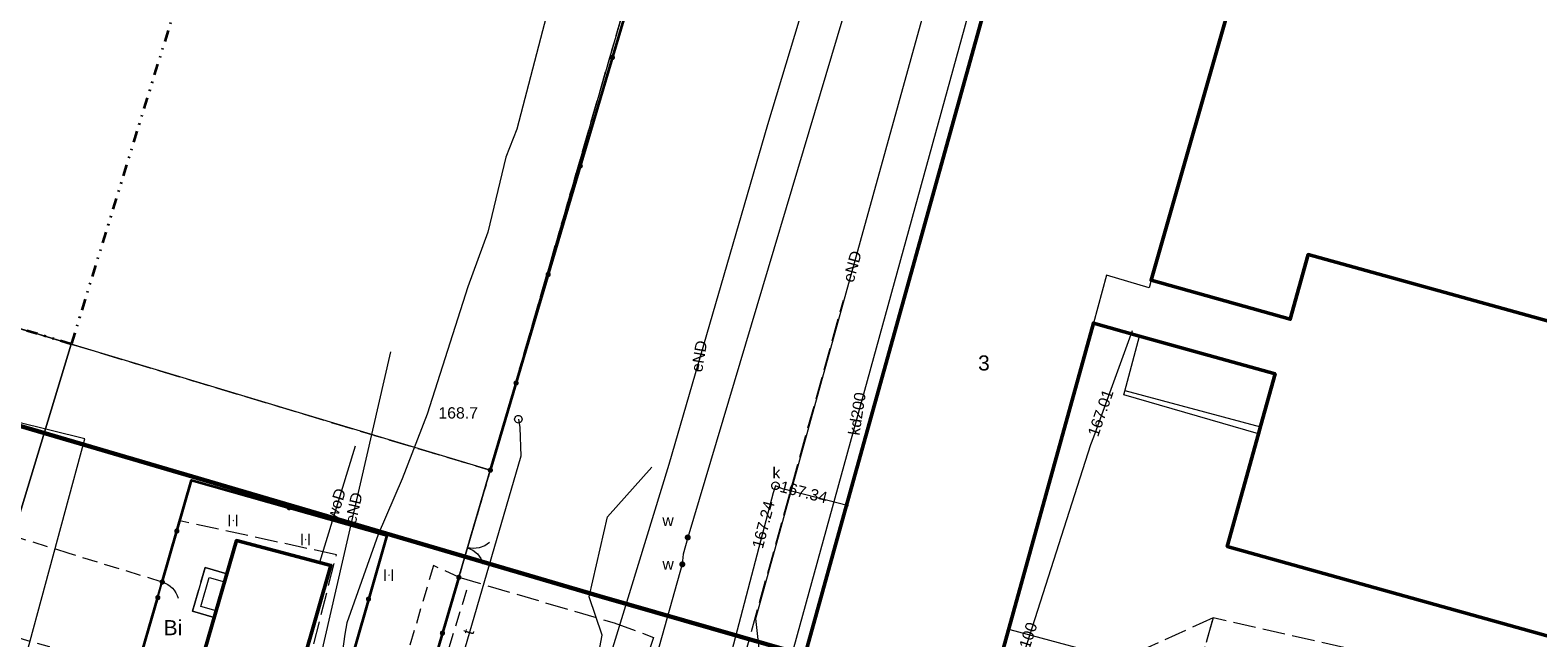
# Model space of a CAD drawing. Extents: x 7503703 to 7518012, y 5690450 to 5705715.
# Tile 33 of 50: x 7512554 to 7512654, y 5696957 to 5696997. Entities that reach past the tile are written whole.
import ezdxf
from ezdxf.enums import TextEntityAlignment as Align

# ---------------------------------------------------------------- set-up
doc = ezdxf.new("R2010")
doc.units = 0
for name, pattern in [('DWUKROPK1_5-3', [2.23, 0.75, -0.46, 0.05, -0.46, 0.05, -0.46]), ('PRZER1-1', [1, 0.5, -0.5]), ('PRZER2-1', [1.5, 1, -0.5]), ('PRZER3-1', [2, 1.5, -0.5])]:
    doc.linetypes.add(name, pattern=pattern)
doc.layers.get('0').update_dxf_attribs({"linetype": 'CONTINUOUS'})
for name, color, linetype, lineweight in [('EGBN', 7, 'CONTINUOUS', 18), ('EGBN_O', 7, 'CONTINUOUS', 18), ('EGBS', 7, 'CONTINUOUS', 18), ('EGBT', 7, 'CONTINUOUS', 18), ('EGBU', 7, 'CONTINUOUS', 50), ('EGDE', 7, 'CONTINUOUS', 18), ('EGPG', 7, 'CONTINUOUS', 18), ('GESGPB', 7, 'CONTINUOUS', 35), ('GOSRBG', 7, 'CONTINUOUS', 18), ('GUPPRZ_O', 7, 'CONTINUOUS', 18), ('OTKC', 7, 'CONTINUOUS', 18), ('OTKU', 7, 'CONTINUOUS', 18), ('OTOB', 7, 'CONTINUOUS', 18), ('OTOF', 7, 'CONTINUOUS', 18), ('OTOO', 7, 'CONTINUOUS', 35), ('OTZI', 7, 'CONTINUOUS', 18), ('OTZT', 7, 'CONTINUOUS', 18), ('SUPK', 7, 'CONTINUOUS', 18), ('SUPW', 7, 'CONTINUOUS', 18), ('SUPW_O', 7, 'CONTINUOUS', 18)]:
    doc.layers.add(name, color=color, linetype=linetype, lineweight=lineweight)
for name, color, linetype, lineweight, true_color in [('EGUG', 96, 'CONTINUOUS', 18, 0x008000), ('GESKLU', 96, 'CONTINUOUS', 18, 0x008000), ('GESKLU_O', 96, 'CONTINUOUS', 18, 0x008000), ('SUCP', 212, 'CONTINUOUS', 18, 0xd200d2), ('SUEP', 1, 'CONTINUOUS', 18, 0xff0000), ('SUEP_O', 1, 'CONTINUOUS', 18, 0xff0000), ('SUKP', 36, 'CONTINUOUS', 18, 0x803300), ('SUKP_O', 36, 'CONTINUOUS', 18, 0x803300), ('SUTP', 30, 'CONTINUOUS', 18, 0xff9100), ('SUTP_O', 30, 'CONTINUOUS', 18, 0xff9100), ('SUWP', 5, 'CONTINUOUS', 18, 0x0000ff), ('SUWP_O', 5, 'CONTINUOUS', 18, 0x0000ff), ('SUWW', 5, 'CONTINUOUS', 18, 0x0000ff), ('SUWW_O', 5, 'CONTINUOUS', 18, 0x0000ff)]:
    doc.layers.add(name, color=color, linetype=linetype, lineweight=lineweight, true_color=true_color)
doc.styles.add('Arial', font='arial.ttf')

# ---------------------------------------------------------------- blocks, each defined once
blk = doc.blocks.new('D_GSSUTR1')
at = {"color": 0}
for points in [[(-0.25666, 0.36165), (-0.25666, -0.38835)], [(0.24334, -0.38835), (0.24334, 0.36165)]]:
    blk.add_lwpolyline(points, dxfattribs=at)
blk = doc.blocks.new('D_GUPIKP1_1')
at = {"color": 0}
blk.add_lwpolyline([(0, 0.25), (0.064705, 0.241481), (0.125, 0.216506), (0.176777, 0.176777), (0.216506, 0.125), (0.241481, 0.064705), (0.25, 0), (0.241481, -0.064705), (0.216506, -0.125), (0.176777, -0.176777), (0.125, -0.216506), (0.064705, -0.241481), (0, -0.25), (-0.064705, -0.241481), (-0.125, -0.216506), (-0.176777, -0.176777), (-0.216506, -0.125), (-0.241481, -0.064705), (-0.25, 0), (-0.241481, 0.064705), (-0.216506, 0.125), (-0.176777, 0.176777), (-0.125, 0.216506), (-0.064705, 0.241481)], close=True, dxfattribs=at)
blk = doc.blocks.new('D_GUPIWZ1_1')
at = {"color": 0}
blk.add_lwpolyline([(0, 0.25), (0.064705, 0.241481), (0.125, 0.216506), (0.176777, 0.176777), (0.216506, 0.125), (0.241481, 0.064705), (0.25, 0), (0.241481, -0.064705), (0.216506, -0.125), (0.176777, -0.176777), (0.125, -0.216506), (0.064705, -0.241481), (0, -0.25), (-0.064705, -0.241481), (-0.125, -0.216506), (-0.176777, -0.176777), (-0.216506, -0.125), (-0.241481, -0.064705), (-0.25, 0), (-0.241481, 0.064705), (-0.216506, 0.125), (-0.176777, 0.176777), (-0.125, 0.216506), (-0.064705, 0.241481)], close=True, dxfattribs=at)
blk = doc.blocks.new('D_GUPWZA1')
blk.add_hatch(color=0).paths.add_polyline_path([(-0.2, 0), (-0.193185, -0.051764), (-0.173205, -0.1), (-0.141421, -0.141421), (-0.1, -0.173205), (-0.051764, -0.193185), (0, -0.2), (0.051764, -0.193185), (0.1, -0.173205), (0.141421, -0.141421), (0.173205, -0.1), (0.193185, -0.051764), (0.2, 0), (0.193185, 0.051764), (0.173205, 0.1), (0.141421, 0.141421), (0.1, 0.173205), (0.051764, 0.193185), (0, 0.2), (-0.051764, 0.193185), (-0.1, 0.173205), (-0.141421, 0.141421), (-0.173205, 0.1), (-0.193185, 0.051764)])
blk = doc.blocks.new('D_GEPPGD1_2')
blk.add_hatch(color=0).paths.add_polyline_path([(0, -0.045), (0.013906, -0.042798), (0.02645, -0.036406), (0.036406, -0.02645), (0.042798, -0.013906), (0.045, 0), (0.042798, 0.013906), (0.036406, 0.02645), (0.02645, 0.036406), (0.013906, 0.042798), (0, 0.045), (-0.013906, 0.042798), (-0.02645, 0.036406), (-0.036406, 0.02645), (-0.042798, 0.013906), (-0.045, 0), (-0.042798, -0.013906), (-0.036406, -0.02645), (-0.02645, -0.036406), (-0.013906, -0.042798)])
blk = doc.blocks.new('D_GSLKBR1')
at = {"color": 0}
for points in [[(1.299038, 0.75), (1.06066, 0.43934), (0.75, 0.200962), (0.388229, 0.051111), (0, 0)], [(0, 0), (0.388229, -0.051111), (0.75, -0.200962), (1.06066, -0.43934), (1.299038, -0.75)]]:
    blk.add_lwpolyline(points, dxfattribs=at)
blk = doc.blocks.new('D_KOLO')
blk.add_hatch(color=0).paths.add_polyline_path([(-0.175, 0), (-0.169037, -0.045293), (-0.151554, -0.0875), (-0.123744, -0.123744), (-0.0875, -0.151554), (-0.045293, -0.169037), (0, -0.175), (0.045293, -0.169037), (0.0875, -0.151554), (0.123744, -0.123744), (0.151554, -0.0875), (0.169037, -0.045293), (0.175, 0), (0.169037, 0.045293), (0.151554, 0.0875), (0.123744, 0.123744), (0.0875, 0.151554), (0.045293, 0.169037), (0, 0.175), (-0.045293, 0.169037), (-0.0875, 0.151554), (-0.123744, 0.123744), (-0.151554, 0.0875), (-0.169037, 0.045293)])
blk = doc.blocks.new('D_GSLKOG1')
blk.add_hatch(color=0).paths.add_polyline_path([(-0.175, 0), (-0.169037, -0.045293), (-0.151554, -0.0875), (-0.123744, -0.123744), (-0.0875, -0.151554), (-0.045293, -0.169037), (0, -0.175), (0.045293, -0.169037), (0.0875, -0.151554), (0.123744, -0.123744), (0.151554, -0.0875), (0.169037, -0.045293), (0.175, 0), (0.169037, 0.045293), (0.151554, 0.0875), (0.123744, 0.123744), (0.0875, 0.151554), (0.045293, 0.169037), (0, 0.175), (-0.045293, 0.169037), (-0.0875, 0.151554), (-0.123744, 0.123744), (-0.151554, 0.0875), (-0.169037, 0.045293)])
blk = doc.blocks.new('D_GSLKFU1')
at = {"color": 0}
blk.add_lwpolyline([(0, 0), (-0.012833, -0.195789), (-0.051111, -0.388229), (-0.114181, -0.574025), (-0.200962, -0.75), (-0.30997, -0.913142), (-0.43934, -1.06066), (-0.586858, -1.19003), (-0.75, -1.299038)], dxfattribs=at)

msp = doc.modelspace()

# ---------------------------------------------------------------- linework, layer by layer
at = {"layer": 'EGBN', "color": 7, "linetype": 'Continuous', "lineweight": 18, "elevation": 10.18}
msp.add_lwpolyline([(7512618.83, 5697005.21), (7512622.94, 5697004.06), (7512624.54, 5697003.62), (7512625.13, 5697003.45), (7512626.09, 5697003.18), (7512627.94, 5697002.67), (7512633.86, 5697001.01), (7512628.1, 5696980.79), (7512627.96, 5696980.29), (7512625.14, 5696981.12), (7512624.27, 5696977.95), (7512614.79, 5696943.74), (7512613.84, 5696940.31), (7512612.25, 5696934.56), (7512600.16, 5696937.97), (7512605.91, 5696958.69), (7512607.4, 5696964.05)], close=True, dxfattribs=at)
at = {"layer": 'EGBS', "color": 7, "linetype": 'Continuous', "lineweight": 18, "elevation": 10.18}
msp.add_lwpolyline([(7512626.29, 5696973.2), (7512626.44, 5696973.76), (7512627.33, 5696977.09), (7512636.32, 5696974.58), (7512635.37, 5696971.18), (7512635.22, 5696970.62)], close=True, dxfattribs=at)
msp.add_lwpolyline([(7512626.365, 5696973.48), (7512635.342, 5696971.075)], dxfattribs=at)
at = {"layer": 'EGBT', "color": 7, "linetype": 'Continuous', "lineweight": 18, "elevation": 10.18}
msp.add_lwpolyline([(7512566.802, 5696961.322), (7512565.361, 5696961.738), (7512564.53, 5696958.857), (7512565.971, 5696958.441), (7512566.096, 5696958.873), (7512565.087, 5696959.164), (7512565.641, 5696961.085), (7512566.65, 5696960.793)], close=True, dxfattribs=at)
at = {"layer": 'EGBU', "color": 18, "linetype": 'Continuous', "lineweight": 50, "true_color": 0x0a0909, "elevation": 10.18}
msp.add_lwpolyline([(7512633.86, 5697001.01), (7512628.1, 5696980.79), (7512637.32, 5696978.21), (7512638.51, 5696982.5), (7512662.09, 5696975.96), (7512660.49, 5696970.17), (7512659.95, 5696968.22), (7512656.72, 5696956.56), (7512633.15, 5696963.15), (7512635.22, 5696970.62), (7512635.37, 5696971.18), (7512636.32, 5696974.58), (7512627.33, 5696977.09), (7512624.27, 5696977.95), (7512614.79, 5696943.74), (7512613.84, 5696940.31), (7512612.25, 5696934.56), (7512600.16, 5696937.97), (7512605.91, 5696958.69), (7512607.4, 5696964.05), (7512618.83, 5697005.21)], dxfattribs=at)
msp.add_lwpolyline([(7512569.04, 5696945.62), (7512562.81, 5696947.38), (7512564.88, 5696954.66), (7512565.45, 5696954.51), (7512565.92, 5696956.14), (7512565.35, 5696956.29), (7512567.44, 5696963.53), (7512573.71, 5696961.88)], close=True, dxfattribs=at)
at = {"layer": 'EGDE', "color": 7, "linetype": 'Continuous', "lineweight": 18, "elevation": 10.22}
for points in [[(7512752.095, 5696959.778), (7512714.881, 5697060.958), (7512602.588, 5697030.113), (7512602.198, 5697030.093), (7512584.278, 5696968.198), (7512583.538, 5696965.698), (7512574.438, 5696934.651), (7512615.084, 5696923.452), (7512621.024, 5696921.693), (7512693.481, 5696901.899)], [(7512551.84, 5696961.249), (7512556.49, 5696976.558), (7512556.06, 5696976.688), (7512542.821, 5696980.678), (7512538.271, 5696965.369)], [(7512574.438, 5696934.651), (7512583.538, 5696965.698), (7512584.278, 5696968.198), (7512556.49, 5696976.558), (7512551.84, 5696961.249), (7512538.271, 5696965.369), (7512535.532, 5696966.179), (7512531.842, 5696952.68), (7512535.671, 5696951.53), (7512557.91, 5696944.83), (7512564.42, 5696967.52), (7512577.43, 5696963.91), (7512570.82, 5696940.94), (7512573.008, 5696940.281), (7512569.878, 5696931.192), (7512645.12, 5696910.644), (7512661.518, 5696906.166), (7512689.851, 5696898.43), (7512693.481, 5696901.899), (7512621.024, 5696921.693), (7512615.084, 5696923.452)], [(7512570.82, 5696940.94), (7512557.91, 5696944.83), (7512564.42, 5696967.52), (7512577.43, 5696963.91)]]:
    msp.add_lwpolyline(points, close=True, dxfattribs=at)
at = {"layer": 'EGUG', "color": 96, "linetype": 'PRZER1-1', "lineweight": 18, "true_color": 0x008000, "elevation": 10.08}
for points in [[(7512574.438, 5696934.651), (7512583.538, 5696965.698), (7512584.278, 5696968.198), (7512602.198, 5697030.093), (7512629.996, 5697038.231), (7512638.635, 5697040.761), (7512668.063, 5697049.38), (7512687.522, 5697055.079), (7512707.181, 5697060.838), (7512714.981, 5697063.118), (7512730.349, 5697020.332), (7512730.419, 5697020.142), (7512736.738, 5697002.534), (7512742.777, 5696985.735), (7512748.856, 5696968.747), (7512752.095, 5696959.778), (7512693.481, 5696901.899), (7512621.024, 5696921.693), (7512615.084, 5696923.452)], [(7512570.82, 5696940.94), (7512557.91, 5696944.83), (7512564.42, 5696967.52), (7512577.43, 5696963.91)], [(7512570.82, 5696940.94), (7512557.91, 5696944.83), (7512564.42, 5696967.52), (7512577.43, 5696963.91)]]:
    msp.add_lwpolyline(points, close=True, dxfattribs=at)
msp.add_lwpolyline([(7512542.821, 5696980.678), (7512556.06, 5696976.688), (7512556.49, 5696976.558), (7512584.278, 5696968.198), (7512583.538, 5696965.698), (7512574.438, 5696934.651), (7512615.084, 5696923.452), (7512621.024, 5696921.693), (7512693.481, 5696901.899), (7512689.851, 5696898.43), (7512674.495, 5696883.749), (7512661.607, 5696897.627), (7512659.358, 5696898.266), (7512643.01, 5696902.925), (7512623.01, 5696908.62), (7512565.018, 5696925.132), (7512530.201, 5696935.092)], dxfattribs=at)
at = {"layer": 'GESGPB', "color": 7, "linetype": 'DWUKROPK1_5-3', "lineweight": 35, "elevation": 10.1}
msp.add_lwpolyline([(7512599.331, 5697115.344), (7512556.49, 5696976.558), (7512542.821, 5696980.678), (7512539.742, 5696981.618), (7512535.872, 5696982.778), (7512528.932, 5696984.867), (7512521.993, 5696986.957), (7512517.453, 5696971.649), (7512513.453, 5696958.15), (7512506.043, 5696933.272), (7512834.022, 5696832.038), (7512839.07, 5696834.82), (7512845.963, 5696838.599), (7512853.095, 5696845.399), (7512853.94, 5696848.24), (7512867.188, 5696892.527), (7512874.83, 5696917.94), (7512878.731, 5696930.93), (7512790.055, 5696979.375), (7512630.836, 5697066.378), (7512611.809, 5697119.393)], close=True, dxfattribs=at)
at = {"layer": 'GESKLU', "color": 96, "linetype": 'PRZER3-1', "lineweight": 18, "true_color": 0x008000, "elevation": 10.06}
for points in [[(7512574.438, 5696934.651), (7512583.538, 5696965.698), (7512584.278, 5696968.198), (7512602.198, 5697030.093), (7512629.996, 5697038.231), (7512638.635, 5697040.761), (7512668.063, 5697049.38), (7512687.522, 5697055.079), (7512707.181, 5697060.838), (7512714.981, 5697063.118), (7512730.349, 5697020.332), (7512730.419, 5697020.142), (7512736.738, 5697002.534), (7512742.777, 5696985.735), (7512748.856, 5696968.747), (7512752.095, 5696959.778), (7512693.481, 5696901.899), (7512621.024, 5696921.693), (7512615.084, 5696923.452)], [(7512570.82, 5696940.94), (7512557.91, 5696944.83), (7512564.42, 5696967.52), (7512577.43, 5696963.91)], [(7512570.82, 5696940.94), (7512557.91, 5696944.83), (7512564.42, 5696967.52), (7512577.43, 5696963.91)]]:
    msp.add_lwpolyline(points, close=True, dxfattribs=at)
msp.add_lwpolyline([(7512542.821, 5696980.678), (7512556.06, 5696976.688), (7512556.49, 5696976.558), (7512584.278, 5696968.198), (7512583.538, 5696965.698), (7512574.438, 5696934.651), (7512615.084, 5696923.452), (7512621.024, 5696921.693), (7512693.481, 5696901.899), (7512689.851, 5696898.43), (7512674.495, 5696883.749), (7512661.607, 5696897.627), (7512659.358, 5696898.266), (7512643.01, 5696902.925), (7512623.01, 5696908.62), (7512565.018, 5696925.132), (7512530.201, 5696935.092)], dxfattribs=at)
at = {"layer": 'GOSRBG', "color": 3, "linetype": 'Continuous', "lineweight": 60, "elevation": 10.04}
msp.add_lwpolyline([(7512739.985, 5696896.446), (7512699.032, 5696928.944), (7512591.508, 5696959.84), (7512503.234, 5696985.761), (7512469.374, 5696889.223), (7512539.922, 5696865.093), (7512550.495, 5696898.359), (7512651.11, 5696869.527), (7512666.595, 5696861.927), (7512692.607, 5696849.266)], close=True, dxfattribs=at)
at = {"layer": 'OTKC', "color": 7, "linetype": 'PRZER2-1', "lineweight": 18, "elevation": 10.18}
msp.add_lwpolyline([(7512552.786, 5696957.153), (7512555.018, 5696956.501), (7512556.218, 5696947.564), (7512554.188, 5696940.566), (7512556.708, 5696937.691), (7512558.582, 5696936.779), (7512559.03, 5696938.35), (7512559.135, 5696938.812), (7512558.048, 5696939.361), (7512556.503, 5696941.077), (7512557.618, 5696944.88), (7512557.915, 5696944.916), (7512562.233, 5696959.753), (7512562.527, 5696960.784), (7512556.351, 5696962.677), (7512519.965, 5696974.012)], dxfattribs=at)
msp.add_lwpolyline([(7512574.11, 5696940.25), (7512575.799, 5696939.294), (7512582.19, 5696961.1), (7512580.51, 5696961.88)], close=True, dxfattribs=at)
at = {"layer": 'OTKU', "color": 7, "linetype": 'PRZER3-1', "lineweight": 18, "elevation": 10.18}
for points in [[(7512582.19, 5696961.1), (7512592.483, 5696958.079), (7512595.108, 5696957.113), (7512592.345, 5696948.974), (7512588.135, 5696935.681), (7512575.801, 5696939.301), (7512574.949, 5696936.393), (7512594.073, 5696931.196), (7512607.079, 5696927.934), (7512606.588, 5696925.835), (7512605.283, 5696921.616), (7512607.863, 5696920.834), (7512609.16, 5696925.143), (7512609.715, 5696927.244), (7512612.192, 5696927.366), (7512614.083, 5696926.842), (7512616.37, 5696934.998), (7512613.264, 5696933.167), (7512605.198, 5696932.533), (7512597.078, 5696934.628), (7512595.772, 5696936.032), (7512599.463, 5696949.798), (7512607.692, 5696979.462)], [(7512630.705, 5696952.934), (7512632.202, 5696958.403), (7512621.59, 5696953.58), (7512619.65, 5696943.21), (7512619.22, 5696941.73), (7512618.4, 5696941.26), (7512617.82, 5696939.15), (7512616.37, 5696934.998), (7512614.083, 5696926.842), (7512616.238, 5696925.677), (7512621.668, 5696923.959), (7512622.713, 5696923.328)]]:
    msp.add_lwpolyline(points, dxfattribs=at)
for points in [[(7512557.915, 5696944.916), (7512561.025, 5696943.951), (7512561.778, 5696943.733), (7512562.55, 5696946.904), (7512569.649, 5696945.045), (7512574.071, 5696962.593), (7512563.685, 5696964.835), (7512562.527, 5696960.784), (7512562.233, 5696959.753)], [(7512564.53, 5696958.857), (7512565.361, 5696961.738), (7512566.802, 5696961.322), (7512567.44, 5696963.53), (7512573.71, 5696961.88), (7512569.04, 5696945.62), (7512562.81, 5696947.38), (7512563.406, 5696949.477), (7512561.969, 5696949.889), (7512562.765, 5696952.667), (7512564.197, 5696952.257), (7512564.88, 5696954.66), (7512565.45, 5696954.51), (7512565.92, 5696956.14), (7512565.35, 5696956.29), (7512565.971, 5696958.441)], [(7512628.91, 5696929.19), (7512633.77, 5696946.51), (7512651.24, 5696941.54), (7512654.53, 5696953.37), (7512632.202, 5696958.403), (7512629.748, 5696949.75), (7512623.798, 5696930.099), (7512624.611, 5696929.693)]]:
    msp.add_lwpolyline(points, close=True, dxfattribs=at)
at = {"layer": 'OTOB', "color": 7, "linetype": 'Continuous', "lineweight": 18, "elevation": 10.18}
msp.add_lwpolyline([(7512582.19, 5696961.1), (7512583.339, 5696965.021)], dxfattribs=at)
at = {"layer": 'OTOF', "color": 7, "linetype": 'Continuous', "lineweight": 18, "elevation": 10.18}
msp.add_lwpolyline([(7512562.233, 5696959.753), (7512562.527, 5696960.784)], dxfattribs=at)
at = {"layer": 'OTOO', "color": 7, "linetype": 'Continuous', "lineweight": 35, "elevation": 10.18}
for points in [[(7512710.121, 5696918.331), (7512752.095, 5696959.778), (7512748.856, 5696968.747), (7512714.334, 5697060.808), (7512602.588, 5697030.113), (7512584.278, 5696968.198)], [(7512562.527, 5696960.784), (7512564.46, 5696967.547), (7512577.412, 5696963.879), (7512570.867, 5696941.003), (7512566.852, 5696942.229), (7512561.778, 5696943.733)], [(7512582.19, 5696961.1), (7512575.799, 5696939.294)], [(7512557.915, 5696944.916), (7512562.233, 5696959.753)]]:
    msp.add_lwpolyline(points, dxfattribs=at)
at = {"layer": 'OTZI', "color": 7, "linetype": 'PRZER2-1', "lineweight": 18, "elevation": 10.1}
msp.add_lwpolyline([(7512582.696, 5696960.239), (7512577.11, 5696941.877)], dxfattribs=at)
at = {"layer": 'OTZT', "color": 7, "linetype": 'PRZER2-1', "lineweight": 18, "elevation": 10.1}
for points in [[(7512567.228, 5696964.887), (7512567.218, 5696964.867), (7512567.238, 5696964.867)], [(7512572.026, 5696963.624), (7512572.016, 5696963.604), (7512572.036, 5696963.604)], [(7512577.551, 5696961.256), (7512577.541, 5696961.236), (7512577.561, 5696961.236)]]:
    msp.add_lwpolyline(points, close=True, dxfattribs=at)
at = {"layer": 'SUCP', "color": 212, "linetype": 'Continuous', "lineweight": 18, "true_color": 0xd200d2, "elevation": 10.14}
msp.add_lwpolyline([(7512618.214, 5696941.311), (7512621.903, 5696955.018), (7512618.283, 5696956.005), (7512618.506, 5696956.825), (7512618.73, 5696957.645), (7512623.985, 5696956.212), (7512619.005, 5696937.71), (7512617.363, 5696938.152)], dxfattribs=at)
at = {"layer": 'SUEP', "color": 1, "linetype": 'Continuous', "lineweight": 18, "true_color": 0xff0000, "elevation": 10.14}
for points in [[(7512592.072, 5696955.348), (7512596.145, 5696968.608), (7512602.682, 5696991.115), (7512605.681, 5697001.087), (7512608.068, 5697008.986), (7512609.077, 5697012.096), (7512609.694, 5697012.628), (7512611.117, 5697019.809)], [(7512602.492, 5696953), (7512601.889, 5696958.363), (7512614.824, 5697005.008), (7512617.392, 5697009.664), (7512620.077, 5697011.302), (7512620.55, 5697011.478)], [(7512550.842, 5696946.186), (7512557.392, 5696970.281), (7512532.379, 5696976.464), (7512523.284, 5696980.556), (7512518.214, 5696981.977), (7512515.994, 5696982.599), (7512509.9, 5696984.14), (7512506.093, 5696985.375), (7512480.262, 5696993.65), (7512454.17, 5697001.455)], [(7512588.378, 5696999.805), (7512586.048, 5696990.806), (7512585.298, 5696988.946), (7512584.118, 5696983.987), (7512582.778, 5696980.367), (7512580.088, 5696971.918), (7512578.438, 5696967.618), (7512576.848, 5696963.939), (7512574.758, 5696958.079), (7512574.628, 5696957.319), (7512574.168, 5696953.95)], [(7512571.878, 5696955.501), (7512572.908, 5696955.279), (7512577.682, 5696976.058)], [(7512611.964, 5696925.642), (7512607.267, 5696928.362), (7512589.057, 5696932.781), (7512584.837, 5696932.821), (7512585.187, 5696935.901), (7512587.037, 5696939.291), (7512590.668, 5696951.861), (7512591.689, 5696957.261), (7512590.838, 5696959.812), (7512592.047, 5696965.108), (7512594.987, 5696968.398)]]:
    msp.add_lwpolyline(points, dxfattribs=at)
at = {"layer": 'SUKP', "color": 36, "linetype": 'Continuous', "lineweight": 18, "true_color": 0x803300, "elevation": 10.14}
for points in [[(7512599.246, 5696937.681), (7512599.337, 5696938.059), (7512618.106, 5697006.175)], [(7512626.844, 5696977.43), (7512624.274, 5696970.393), (7512624.083, 5696969.881), (7512615.624, 5696943.502)], [(7512608.022, 5696965.834), (7512603.643, 5696966.964), (7512603.186, 5696967.168), (7512603.024, 5696966.695), (7512599.332, 5696952.527), (7512599.248, 5696952.109), (7512599.039, 5696951.648), (7512594.774, 5696937.324), (7512594.616, 5696936.771), (7512595.426, 5696936.571), (7512625.324, 5696928.399)]]:
    msp.add_lwpolyline(points, dxfattribs=at)
at = {"layer": 'SUTP', "color": 30, "linetype": 'Continuous', "lineweight": 18, "true_color": 0xff9100, "elevation": 10.14}
msp.add_lwpolyline([(7512586.138, 5696971.578), (7512586.238, 5696971.028), (7512586.308, 5696969.138), (7512579.488, 5696945.77), (7512578.118, 5696940.021), (7512575.935, 5696933.747), (7512575.758, 5696933.279)], dxfattribs=at)
at = {"layer": 'SUWP', "color": 5, "linetype": 'Continuous', "lineweight": 18, "true_color": 0x0000ff, "elevation": 10.14}
for points in [[(7512609.589, 5697004.746), (7512597.37, 5696963.74), (7512597.067, 5696962.628), (7512597.01, 5696961.96), (7512594.295, 5696952.357), (7512589.517, 5696934.651), (7512631.092, 5696923.463)], [(7512575.31, 5696969.792), (7512572.956, 5696962.079)]]:
    msp.add_lwpolyline(points, dxfattribs=at)

# ---------------------------------------------------------------- block references
at = {"layer": 'EGPG', "color": 7, "linetype": 'Continuous', "lineweight": 18}
for p in [(7512556.06, 5696976.688, 10.24), (7512556.49, 5696976.558, 10.24), (7512584.278, 5696968.198, 10.24), (7512564.42, 5696967.52, 10.24), (7512583.538, 5696965.698, 10.24), (7512577.43, 5696963.91, 10.24)]:
    msp.add_blockref('D_GEPPGD1_2', p, dxfattribs=at)
at = {"layer": 'OTOB', "color": 7, "linetype": 'Continuous', "lineweight": 18, "rotation": 343.664105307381}
msp.add_blockref('D_GSLKBR1', (7512582.765, 5696963.06, 10.18), dxfattribs=at)
at = {"layer": 'OTOF', "color": 7, "linetype": 'Continuous', "lineweight": 18, "rotation": 74.083967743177}
msp.add_blockref('D_GSLKFU1', (7512562.527, 5696960.784, 10.18), dxfattribs=at)
at = {"layer": 'OTOO', "color": 7, "linetype": 'Continuous', "lineweight": 35}
for name, p, rotation in [('D_KOLO', (7512592.369, 5696995.559, 10.18), 253.525386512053), ('D_KOLO', (7512592.369, 5696995.559, 10.18), 253.525386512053), ('D_KOLO', (7512590.242, 5696988.367, 10.18), 253.525386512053), ('D_KOLO', (7512590.242, 5696988.367, 10.18), 253.525386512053), ('D_KOLO', (7512588.116, 5696981.175, 10.18), 253.525386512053), ('D_KOLO', (7512588.116, 5696981.175, 10.18), 253.525386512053), ('D_KOLO', (7512585.989, 5696973.983, 10.18), 253.525386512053), ('D_KOLO', (7512585.989, 5696973.983, 10.18), 253.525386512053), ('D_GSLKOG1', (7512584.278, 5696968.198, 10.18), 253.525386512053), ('D_KOLO', (7512570.936, 5696965.713, 10.18), 344.18790424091), ('D_KOLO', (7512570.936, 5696965.713, 10.18), 344.18790424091), ('D_KOLO', (7512563.493, 5696964.166, 10.18), 74.049009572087), ('D_KOLO', (7512563.493, 5696964.166, 10.18), 74.049009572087), ('D_GSLKOG1', (7512562.527, 5696960.784, 10.18), 74.049009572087), ('D_GSLKOG1', (7512582.19, 5696961.1, 10.18), 253.664178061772), ('D_GSLKOG1', (7512562.233, 5696959.753, 10.18), 73.773462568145), ('D_KOLO', (7512576.203, 5696959.652, 10.18), 254.033765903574), ('D_KOLO', (7512576.203, 5696959.652, 10.18), 254.033765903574), ('D_KOLO', (7512581.104, 5696957.394, 10.18), 253.664178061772), ('D_KOLO', (7512581.104, 5696957.394, 10.18), 253.664178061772)]:
    msp.add_blockref(name, p, dxfattribs=dict(at, rotation=rotation))
at = {"layer": 'OTZT', "color": 7, "linetype": 'Continuous', "lineweight": 18}
for p in [(7512567.228, 5696964.877, 10.1), (7512572.026, 5696963.614, 10.1), (7512577.551, 5696961.246, 10.1)]:
    msp.add_blockref('D_GSSUTR1', p, dxfattribs=at)
at = {"layer": 'SUPK', "color": 30, "linetype": 'Continuous', "lineweight": 18, "true_color": 0xff9100}
msp.add_blockref('D_GUPIKP1_1', (7512586.138, 5696971.578, 10.16), dxfattribs=at)
at = {"layer": 'SUPW', "color": 7, "linetype": 'Continuous', "lineweight": 18}
msp.add_blockref('D_GUPIWZ1_1', (7512603.186, 5696967.168, 10.18), dxfattribs=at)
at = {"layer": 'SUWW', "color": 5, "linetype": 'Continuous', "lineweight": 18, "true_color": 0x0000ff}
for p in [(7512597.37, 5696963.74, 10.16), (7512597.01, 5696961.96, 10.16)]:
    msp.add_blockref('D_GUPWZA1', p, dxfattribs=at)

# ---------------------------------------------------------------- texts
at = {"layer": 'EGBN_O', "color": 7, "linetype": 'Continuous', "lineweight": 0, "style": 'Arial'}
msp.add_text('3', height=1, dxfattribs=at).set_placement((7512617.01, 5696974.81, 10.8), align=Align.CENTER)
at = {"layer": 'GESKLU_O', "color": 96, "linetype": 'Continuous', "lineweight": 0, "true_color": 0x008000, "style": 'Arial'}
msp.add_text('Bi', height=1, dxfattribs=at).set_placement((7512563.234, 5696957.258, 10.8), align=Align.CENTER)
at = {"layer": 'GUPPRZ_O', "color": 36, "linetype": 'Continuous', "lineweight": 0, "true_color": 0x803300, "style": 'Arial'}
for s, rotation, p in [('167.01', 70.98634, (7512624.578, 5696970.364, 10.8)), ('167.34', 345.75583, (7512603.416, 5696966.778, 10.8)), ('167.24', 75.40506, (7512602.343, 5696962.943, 10.8))]:
    msp.add_text(s, height=0.75, rotation=rotation, dxfattribs=at).set_placement(p)
at = {"layer": 'GUPPRZ_O', "color": 1, "linetype": 'Continuous', "lineweight": 0, "true_color": 0xff0000, "style": 'Arial'}
msp.add_text('168.7', height=0.75, dxfattribs=at).set_placement((7512580.838, 5696971.624, 10.8))
at = {"layer": 'SUEP_O', "color": 1, "linetype": 'Continuous', "lineweight": 0, "true_color": 0xff0000, "style": 'Arial'}
for rotation, p in [(74.50115, (7512608.639, 5696981.607, 10.8)), (80.47, (7512598.492, 5696975.692, 10.8)), (77.0616, (7512575.581, 5696965.603, 10.8))]:
    msp.add_text('eND', height=0.75, rotation=rotation, dxfattribs=at).set_placement(p, align=Align.CENTER)
at = {"layer": 'SUKP_O', "color": 36, "linetype": 'Continuous', "lineweight": 0, "true_color": 0x803300, "style": 'Arial'}
for s, rotation, p in [('kd200', 81.26938, (7512608.966, 5696971.883, 10.8)), ('kd100', 72.22053, (7512620.133, 5696956.602, 10.8))]:
    msp.add_text(s, height=0.75, rotation=rotation, dxfattribs=at).set_placement(p, align=Align.CENTER)
at = {"layer": 'SUPW_O', "color": 7, "linetype": 'Continuous', "lineweight": 0, "style": 'Arial'}
msp.add_text('k', height=0.75, dxfattribs=at).set_placement((7512603.51, 5696967.651, 10.8), align=Align.RIGHT)
at = {"layer": 'SUTP_O', "color": 30, "linetype": 'Continuous', "lineweight": 0, "true_color": 0xff9100, "style": 'Arial'}
msp.add_text('t', height=0.75, rotation=73.73002, dxfattribs=at).set_placement((7512583.179, 5696957.372, 10.8), align=Align.CENTER)
at = {"layer": 'SUWP_O', "color": 5, "linetype": 'Continuous', "lineweight": 0, "true_color": 0x0000ff, "style": 'Arial'}
msp.add_text('woD', height=0.75, rotation=73.02766, dxfattribs=at).set_placement((7512574.413, 5696965.85, 10.8), align=Align.CENTER)
at = {"layer": 'SUWW_O', "color": 5, "linetype": 'Continuous', "lineweight": 0, "true_color": 0x0000ff, "style": 'Arial'}
for p in [(7512596.442, 5696964.496, 10.8), (7512596.448, 5696961.606, 10.8)]:
    msp.add_text('w', height=0.75, dxfattribs=at).set_placement(p, align=Align.RIGHT)

doc.saveas('drawing.dxf')
